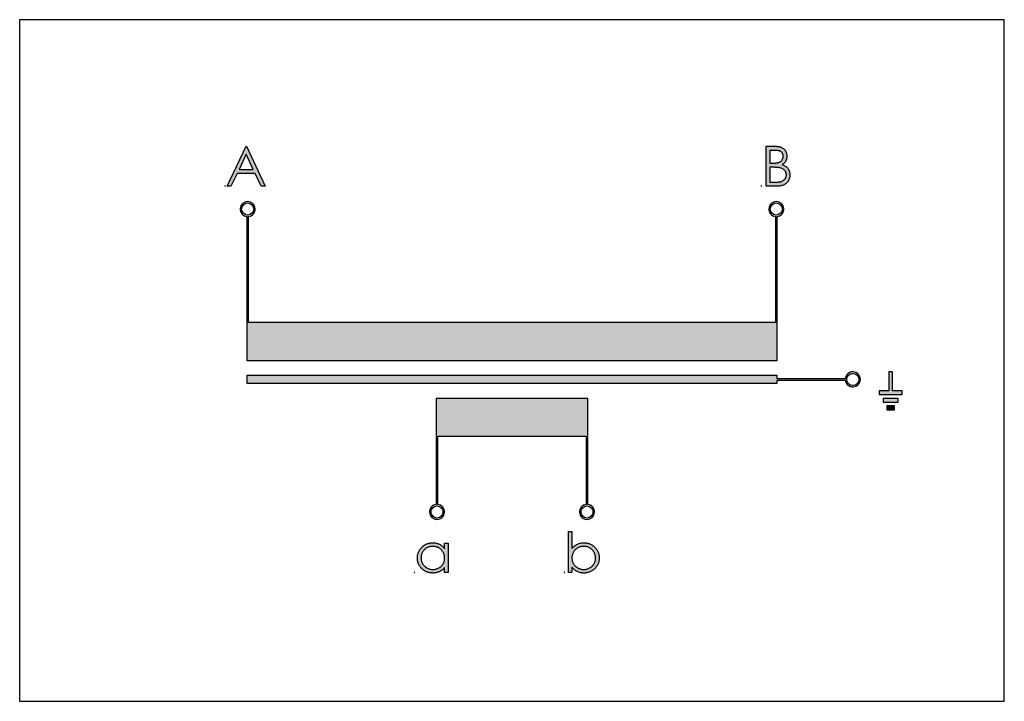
# Paper-space layout 'Szimpla' of a CAD drawing. Header units: millimetres. Extents: x 0 to 280, y 0 to 222.
import ezdxf

# ---------------------------------------------------------------- set-up
doc = ezdxf.new("R2010")
doc.units = ezdxf.units.MM

psp = doc.layouts.new('Szimpla')

# ---------------------------------------------------------------- hatches: boundary and pattern name
at = {"linetype": 'Continuous'}
h = psp.add_hatch(color=7, dxfattribs=at)
h.paths.add_polyline_path([(182.16, 199.68), (182.68, 199.68), (180.23, 204.97), (180.17, 204.97), (177.66, 199.68), (178.17, 199.68), (178.98, 201.38), (181.38, 201.38)], flags=0)
h.paths.add_polyline_path([(180.19, 203.94), (181.13, 201.92), (179.24, 201.92)], flags=0)
h = psp.add_hatch(color=7, dxfattribs=at)
edge = h.paths.add_edge_path(flags=0)
edge.add_spline(control_points=[(250.96, 202.53), (251.01, 202.57), (251.11, 202.63), (251.23, 202.74), (251.34, 202.87), (251.42, 203.01), (251.49, 203.16), (251.54, 203.32), (251.57, 203.49), (251.57, 203.6), (251.58, 203.66)], knot_values=[0, 0, 0, 0, 0.128234, 0.252451, 0.374261, 0.496377, 0.619448, 0.743419, 0.869431, 1, 1, 1, 1], weights=[1, 1, 1, 1, 1, 1, 1, 1, 1, 1, 1], degree=3, periodic=0)
edge.add_spline(control_points=[(251.58, 203.66), (251.57, 203.72), (251.57, 203.85), (251.53, 204.03), (251.47, 204.2), (251.39, 204.36), (251.28, 204.5), (251.16, 204.63), (251.01, 204.74), (250.88, 204.81), (250.76, 204.86), (250.67, 204.89), (250.56, 204.91), (250.44, 204.93), (250.32, 204.95), (250.19, 204.96), (250.04, 204.97), (249.95, 204.97), (249.89, 204.97)], knot_values=[0, 0, 0, 0, 0.077182, 0.152719, 0.226646, 0.301825, 0.376416, 0.449465, 0.522032, 0.596644, 0.635901, 0.678121, 0.723132, 0.771635, 0.82332, 0.878677, 0.937406, 1, 1, 1, 1], weights=[1, 1, 1, 1, 1, 1, 1, 1, 1, 1, 1, 1, 1, 1, 1, 1, 1, 1, 1], degree=3, periodic=0)
edge.add_line((249.89, 204.97), (248.86, 204.97))
edge.add_line((248.86, 204.97), (248.86, 199.68))
edge.add_line((248.86, 199.68), (250.29, 199.68))
edge.add_spline(control_points=[(250.29, 199.68), (250.36, 199.68), (250.48, 199.68), (250.66, 199.71), (250.83, 199.74), (250.99, 199.79), (251.14, 199.85), (251.28, 199.92), (251.41, 200.01), (251.53, 200.11), (251.63, 200.23), (251.73, 200.34), (251.81, 200.47), (251.87, 200.6), (251.92, 200.74), (251.96, 200.88), (251.98, 201.03), (251.98, 201.13), (251.98, 201.18)], knot_values=[0, 0, 0, 0, 0.074522, 0.145314, 0.213177, 0.278705, 0.342112, 0.404261, 0.466239, 0.52828, 0.589543, 0.648814, 0.707317, 0.764765, 0.82182, 0.879665, 0.93884, 1, 1, 1, 1], weights=[1, 1, 1, 1, 1, 1, 1, 1, 1, 1, 1, 1, 1, 1, 1, 1, 1, 1, 1], degree=3, periodic=0)
edge.add_spline(control_points=[(251.98, 201.18), (251.98, 201.23), (251.98, 201.33), (251.96, 201.48), (251.92, 201.62), (251.87, 201.76), (251.81, 201.88), (251.73, 202), (251.65, 202.11), (251.55, 202.21), (251.43, 202.3), (251.3, 202.39), (251.14, 202.47), (251.02, 202.51), (250.96, 202.53)], knot_values=[0, 0, 0, 0, 0.083354, 0.165113, 0.244471, 0.323858, 0.401709, 0.478603, 0.553616, 0.629777, 0.7097, 0.797086, 0.893943, 1, 1, 1, 1], weights=[1, 1, 1, 1, 1, 1, 1, 1, 1, 1, 1, 1, 1, 1, 1], degree=3, periodic=0)
edge = h.paths.add_edge_path(flags=0)
edge.add_spline(control_points=[(249.98, 204.43), (250.03, 204.43), (250.12, 204.43), (250.25, 204.42), (250.37, 204.4), (250.48, 204.38), (250.59, 204.35), (250.68, 204.31), (250.76, 204.27), (250.83, 204.22), (250.9, 204.17), (250.95, 204.11), (251, 204.04), (251.04, 203.98), (251.06, 203.9), (251.09, 203.82), (251.1, 203.74), (251.1, 203.68), (251.1, 203.65)], knot_values=[0, 0, 0, 0, 0.09126, 0.176546, 0.255515, 0.32897, 0.397569, 0.460759, 0.520282, 0.5766, 0.630098, 0.682521, 0.733159, 0.78413, 0.835598, 0.888182, 0.942997, 1, 1, 1, 1], weights=[1, 1, 1, 1, 1, 1, 1, 1, 1, 1, 1, 1, 1, 1, 1, 1, 1, 1, 1], degree=3, periodic=0)
edge.add_spline(control_points=[(251.1, 203.65), (251.1, 203.61), (251.1, 203.52), (251.06, 203.39), (251.01, 203.27), (250.94, 203.16), (250.86, 203.05), (250.75, 202.96), (250.64, 202.89), (250.53, 202.84), (250.43, 202.81), (250.35, 202.79), (250.26, 202.77), (250.16, 202.76), (250.04, 202.75), (249.92, 202.74), (249.79, 202.73), (249.7, 202.73), (249.66, 202.73)], knot_values=[0, 0, 0, 0, 0.068636, 0.135185, 0.202717, 0.27157, 0.341133, 0.410222, 0.481168, 0.55446, 0.594294, 0.638261, 0.68681, 0.7394, 0.797711, 0.8603, 0.927699, 1, 1, 1, 1], weights=[1, 1, 1, 1, 1, 1, 1, 1, 1, 1, 1, 1, 1, 1, 1, 1, 1, 1, 1], degree=3, periodic=0)
edge.add_line((249.66, 202.73), (249.34, 202.73))
edge.add_line((249.34, 202.73), (249.34, 204.43))
edge.add_line((249.34, 204.43), (249.98, 204.43))
edge = h.paths.add_edge_path(flags=0)
edge.add_spline(control_points=[(250.64, 202.13), (250.71, 202.11), (250.83, 202.08), (251, 202), (251.15, 201.9), (251.26, 201.8), (251.33, 201.71), (251.38, 201.65), (251.42, 201.58), (251.45, 201.5), (251.48, 201.43), (251.49, 201.35), (251.51, 201.27), (251.51, 201.21), (251.51, 201.18)], knot_values=[0, 0, 0, 0, 0.143309, 0.277421, 0.405171, 0.529268, 0.589902, 0.649129, 0.707867, 0.764857, 0.822497, 0.880398, 0.939713, 1, 1, 1, 1], weights=[1, 1, 1, 1, 1, 1, 1, 1, 1, 1, 1, 1, 1, 1, 1], degree=3, periodic=0)
edge.add_spline(control_points=[(251.51, 201.18), (251.51, 201.14), (251.5, 201.05), (251.47, 200.92), (251.41, 200.79), (251.34, 200.67), (251.25, 200.56), (251.14, 200.47), (251.02, 200.39), (250.91, 200.34), (250.81, 200.3), (250.73, 200.28), (250.63, 200.26), (250.53, 200.25), (250.41, 200.24), (250.29, 200.23), (250.16, 200.22), (250.06, 200.22), (250.01, 200.22)], knot_values=[0, 0, 0, 0, 0.066884, 0.133364, 0.200692, 0.271031, 0.342035, 0.412126, 0.483159, 0.556302, 0.59546, 0.639227, 0.687794, 0.740178, 0.798205, 0.860261, 0.927498, 1, 1, 1, 1], weights=[1, 1, 1, 1, 1, 1, 1, 1, 1, 1, 1, 1, 1, 1, 1, 1, 1, 1, 1], degree=3, periodic=0)
edge.add_line((250.01, 200.22), (249.34, 200.22))
edge.add_line((249.34, 200.22), (249.34, 202.19))
edge.add_line((249.34, 202.19), (249.65, 202.19))
edge.add_spline(control_points=[(249.65, 202.19), (249.71, 202.19), (249.82, 202.19), (249.97, 202.19), (250.12, 202.18), (250.25, 202.17), (250.37, 202.17), (250.47, 202.16), (250.56, 202.14), (250.62, 202.13), (250.64, 202.13)], knot_values=[0, 0, 0, 0, 0.170715, 0.328655, 0.473823, 0.605269, 0.722943, 0.828047, 0.920694, 1, 1, 1, 1], weights=[1, 1, 1, 1, 1, 1, 1, 1, 1, 1, 1], degree=3, periodic=0)
h = psp.add_hatch(color=7, dxfattribs=at)
edge = h.paths.add_edge_path(flags=0)
edge.add_line((180.48, 181.68), (180.48, 195.68))
edge.add_arc((180.38, 196.68), 1, 275.7392, 624.2608)
edge.add_line((180.28, 195.68), (180.28, 176.68))
edge.add_line((180.28, 176.68), (250.28, 176.68))
edge.add_line((250.28, 176.68), (250.28, 195.68))
edge.add_arc((250.18, 196.68), 1, 275.7392, 624.2608)
edge.add_line((250.08, 195.68), (250.08, 181.68))
edge.add_line((250.08, 181.68), (180.48, 181.68))
edge = h.paths.add_edge_path(flags=0)
edge.add_arc((250.18, 196.68), 0.8, 0, 360)
edge = h.paths.add_edge_path(flags=0)
edge.add_arc((180.38, 196.68), 0.8, 0, 360)
h = psp.add_hatch(color=7, dxfattribs=at)
edge = h.paths.add_edge_path(flags=0)
edge.add_line((250.28, 174.08), (259.29, 174.08))
edge.add_arc((260.28, 174.18), 1, 185.7392, 534.2608)
edge.add_line((259.29, 174.28), (250.28, 174.28))
edge.add_line((250.28, 174.28), (250.28, 174.68))
edge.add_line((250.28, 174.68), (180.28, 174.68))
edge.add_line((180.28, 174.68), (180.28, 173.68))
edge.add_line((180.28, 173.68), (250.28, 173.68))
edge.add_line((250.28, 173.68), (250.28, 174.08))
edge = h.paths.add_edge_path(flags=0)
edge.add_arc((260.28, 174.18), 0.8, 0, 360)
for points in [[(265.53, 175.18), (265.03, 175.18), (265.03, 172.68), (263.78, 172.68), (263.78, 172.18), (266.78, 172.18), (266.78, 172.68), (265.53, 172.68)], [(264.28, 171.68), (264.28, 171.18), (266.28, 171.18), (266.28, 171.68)], [(264.78, 170.68), (264.78, 170.18), (265.78, 170.18), (265.78, 170.68)]]:
    psp.add_hatch(color=7, dxfattribs=at).paths.add_polyline_path(points, flags=0)
h = psp.add_hatch(color=7, dxfattribs=at)
edge = h.paths.add_edge_path(flags=0)
edge.add_line((205.28, 171.68), (205.28, 157.67))
edge.add_arc((205.38, 156.68), 1, 95.7392, 444.2608)
edge.add_line((205.48, 157.67), (205.48, 166.68))
edge.add_line((205.48, 166.68), (225.08, 166.68))
edge.add_line((225.08, 166.68), (225.08, 157.67))
edge.add_arc((225.18, 156.68), 1, 95.7392, 444.2608)
edge.add_line((225.28, 157.67), (225.28, 171.68))
edge.add_line((225.28, 171.68), (205.28, 171.68))
edge = h.paths.add_edge_path(flags=0)
edge.add_arc((205.38, 156.68), 0.8, 0, 360)
edge = h.paths.add_edge_path(flags=0)
edge.add_arc((225.18, 156.68), 0.8, 0, 360)
h = psp.add_hatch(color=7, dxfattribs=at)
edge = h.paths.add_edge_path(flags=0)
edge.add_spline(control_points=[(226.8, 150.61), (226.8, 150.67), (226.79, 150.81), (226.76, 151.01), (226.72, 151.2), (226.65, 151.38), (226.57, 151.56), (226.47, 151.72), (226.35, 151.88), (226.21, 152.03), (226.06, 152.17), (225.9, 152.29), (225.73, 152.39), (225.55, 152.47), (225.37, 152.54), (225.18, 152.58), (224.98, 152.61), (224.85, 152.61), (224.78, 152.61)], knot_values=[0, 0, 0, 0, 0.064983, 0.127824, 0.189422, 0.250171, 0.311081, 0.372656, 0.435227, 0.499872, 0.564537, 0.627175, 0.688863, 0.749628, 0.810581, 0.872179, 0.935351, 1, 1, 1, 1], weights=[1, 1, 1, 1, 1, 1, 1, 1, 1, 1, 1, 1, 1, 1, 1, 1, 1, 1, 1], degree=3, periodic=0)
edge.add_spline(control_points=[(224.78, 152.61), (224.7, 152.61), (224.55, 152.61), (224.33, 152.57), (224.11, 152.51), (223.91, 152.43), (223.72, 152.32), (223.53, 152.18), (223.36, 152.03), (223.25, 151.91), (223.2, 151.85)], knot_values=[0, 0, 0, 0, 0.126752, 0.250277, 0.371034, 0.49161, 0.61281, 0.737319, 0.865364, 1, 1, 1, 1], weights=[1, 1, 1, 1, 1, 1, 1, 1, 1, 1, 1], degree=3, periodic=0)
edge.add_line((223.2, 151.85), (223.2, 154.11))
edge.add_line((223.2, 154.11), (222.73, 154.11))
edge.add_line((222.73, 154.11), (222.73, 148.68))
edge.add_line((222.73, 148.68), (223.2, 148.68))
edge.add_line((223.2, 148.68), (223.2, 149.4))
edge.add_spline(control_points=[(223.2, 149.4), (223.25, 149.33), (223.35, 149.21), (223.52, 149.04), (223.7, 148.9), (223.89, 148.8), (224.09, 148.71), (224.31, 148.65), (224.53, 148.62), (224.69, 148.61), (224.76, 148.61)], knot_values=[0, 0, 0, 0, 0.134924, 0.26303, 0.385707, 0.505717, 0.625137, 0.74612, 0.870524, 1, 1, 1, 1], weights=[1, 1, 1, 1, 1, 1, 1, 1, 1, 1, 1], degree=3, periodic=0)
edge.add_spline(control_points=[(224.76, 148.61), (224.83, 148.61), (224.97, 148.62), (225.17, 148.64), (225.36, 148.69), (225.54, 148.76), (225.72, 148.84), (225.89, 148.94), (226.05, 149.06), (226.2, 149.19), (226.34, 149.34), (226.46, 149.5), (226.57, 149.67), (226.65, 149.84), (226.72, 150.02), (226.76, 150.21), (226.79, 150.41), (226.8, 150.54), (226.8, 150.61)], knot_values=[0, 0, 0, 0, 0.065019, 0.128513, 0.19047, 0.251883, 0.313145, 0.374867, 0.438077, 0.502802, 0.567464, 0.630273, 0.691489, 0.752131, 0.812711, 0.873772, 0.935985, 1, 1, 1, 1], weights=[1, 1, 1, 1, 1, 1, 1, 1, 1, 1, 1, 1, 1, 1, 1, 1, 1, 1, 1], degree=3, periodic=0)
edge = h.paths.add_edge_path(flags=0)
edge.add_spline(control_points=[(223.2, 150.62), (223.2, 150.69), (223.21, 150.83), (223.25, 151.03), (223.31, 151.22), (223.4, 151.39), (223.51, 151.56), (223.64, 151.7), (223.8, 151.83), (223.98, 151.94), (224.16, 152.03), (224.36, 152.09), (224.56, 152.13), (224.7, 152.14), (224.77, 152.14)], knot_values=[0, 0, 0, 0, 0.08604, 0.168978, 0.2499, 0.331199, 0.412455, 0.493598, 0.575986, 0.661382, 0.747581, 0.831818, 0.915265, 1, 1, 1, 1], weights=[1, 1, 1, 1, 1, 1, 1, 1, 1, 1, 1, 1, 1, 1, 1], degree=3, periodic=0)
edge.add_spline(control_points=[(224.77, 152.14), (224.83, 152.14), (224.97, 152.13), (225.16, 152.09), (225.36, 152.03), (225.54, 151.94), (225.71, 151.83), (225.86, 151.7), (226, 151.54), (226.11, 151.37), (226.2, 151.19), (226.27, 151), (226.31, 150.8), (226.32, 150.67), (226.32, 150.61)], knot_values=[0, 0, 0, 0, 0.083348, 0.16543, 0.247944, 0.331746, 0.415897, 0.499093, 0.582534, 0.668017, 0.753382, 0.836195, 0.917934, 1, 1, 1, 1], weights=[1, 1, 1, 1, 1, 1, 1, 1, 1, 1, 1, 1, 1, 1, 1], degree=3, periodic=0)
edge.add_spline(control_points=[(226.32, 150.61), (226.32, 150.54), (226.32, 150.41), (226.27, 150.21), (226.21, 150.02), (226.11, 149.84), (226, 149.67), (225.87, 149.52), (225.71, 149.39), (225.54, 149.28), (225.36, 149.2), (225.17, 149.13), (224.97, 149.09), (224.83, 149.09), (224.76, 149.09)], knot_values=[0, 0, 0, 0, 0.082059, 0.16305, 0.245593, 0.3302, 0.414735, 0.497543, 0.580144, 0.663474, 0.747313, 0.830264, 0.914007, 1, 1, 1, 1], weights=[1, 1, 1, 1, 1, 1, 1, 1, 1, 1, 1, 1, 1, 1, 1], degree=3, periodic=0)
edge.add_spline(control_points=[(224.76, 149.09), (224.71, 149.09), (224.6, 149.09), (224.44, 149.11), (224.3, 149.15), (224.15, 149.2), (224.02, 149.26), (223.89, 149.33), (223.76, 149.42), (223.65, 149.52), (223.54, 149.64), (223.45, 149.76), (223.38, 149.88), (223.31, 150.02), (223.26, 150.16), (223.23, 150.31), (223.21, 150.46), (223.2, 150.57), (223.2, 150.62)], knot_values=[0, 0, 0, 0, 0.066061, 0.130057, 0.192423, 0.253949, 0.314977, 0.375902, 0.438099, 0.501464, 0.56477, 0.626438, 0.687436, 0.748042, 0.808747, 0.870788, 0.934354, 1, 1, 1, 1], weights=[1, 1, 1, 1, 1, 1, 1, 1, 1, 1, 1, 1, 1, 1, 1, 1, 1, 1, 1], degree=3, periodic=0)
h = psp.add_hatch(color=7, dxfattribs=at)
edge = h.paths.add_edge_path(flags=0)
edge.add_spline(control_points=[(202.79, 150.62), (202.79, 150.56), (202.8, 150.42), (202.82, 150.22), (202.87, 150.03), (202.93, 149.85), (203.02, 149.67), (203.12, 149.5), (203.24, 149.34), (203.38, 149.2), (203.53, 149.06), (203.69, 148.94), (203.86, 148.84), (204.03, 148.75), (204.22, 148.69), (204.41, 148.65), (204.6, 148.62), (204.74, 148.61), (204.81, 148.61)], knot_values=[0, 0, 0, 0, 0.064954, 0.128099, 0.189669, 0.250706, 0.311891, 0.373265, 0.435809, 0.500424, 0.565061, 0.627671, 0.689332, 0.75007, 0.810996, 0.872567, 0.93538, 1, 1, 1, 1], weights=[1, 1, 1, 1, 1, 1, 1, 1, 1, 1, 1, 1, 1, 1, 1, 1, 1, 1, 1], degree=3, periodic=0)
edge.add_spline(control_points=[(204.81, 148.61), (204.88, 148.61), (205.04, 148.62), (205.26, 148.65), (205.47, 148.71), (205.67, 148.79), (205.87, 148.89), (206.05, 149.02), (206.23, 149.17), (206.33, 149.29), (206.39, 149.35)], knot_values=[0, 0, 0, 0, 0.12763, 0.251855, 0.3727, 0.492835, 0.61373, 0.737915, 0.865702, 1, 1, 1, 1], weights=[1, 1, 1, 1, 1, 1, 1, 1, 1, 1, 1], degree=3, periodic=0)
edge.add_line((206.39, 149.35), (206.39, 148.68))
edge.add_line((206.39, 148.68), (206.86, 148.68))
edge.add_line((206.86, 148.68), (206.86, 152.55))
edge.add_line((206.86, 152.55), (206.39, 152.55))
edge.add_line((206.39, 152.55), (206.39, 151.83))
edge.add_spline(control_points=[(206.39, 151.83), (206.34, 151.9), (206.24, 152.02), (206.07, 152.19), (205.89, 152.32), (205.7, 152.43), (205.5, 152.51), (205.28, 152.57), (205.06, 152.61), (204.9, 152.61), (204.82, 152.61)], knot_values=[0, 0, 0, 0, 0.134804, 0.261894, 0.385202, 0.504745, 0.623985, 0.745346, 0.870138, 1, 1, 1, 1], weights=[1, 1, 1, 1, 1, 1, 1, 1, 1, 1, 1], degree=3, periodic=0)
edge.add_spline(control_points=[(204.82, 152.61), (204.75, 152.61), (204.62, 152.61), (204.42, 152.58), (204.23, 152.54), (204.04, 152.47), (203.87, 152.39), (203.7, 152.29), (203.54, 152.17), (203.38, 152.03), (203.25, 151.88), (203.12, 151.73), (203.02, 151.56), (202.94, 151.39), (202.87, 151.21), (202.82, 151.02), (202.8, 150.82), (202.79, 150.69), (202.79, 150.62)], knot_values=[0, 0, 0, 0, 0.065114, 0.128369, 0.190418, 0.251921, 0.313274, 0.375086, 0.438389, 0.503209, 0.567967, 0.630868, 0.691997, 0.752426, 0.813096, 0.873921, 0.936225, 1, 1, 1, 1], weights=[1, 1, 1, 1, 1, 1, 1, 1, 1, 1, 1, 1, 1, 1, 1, 1, 1, 1, 1], degree=3, periodic=0)
edge = h.paths.add_edge_path(flags=0)
edge.add_spline(control_points=[(206.39, 150.6), (206.38, 150.53), (206.38, 150.4), (206.34, 150.2), (206.28, 150.01), (206.19, 149.83), (206.08, 149.67), (205.94, 149.52), (205.79, 149.39), (205.61, 149.28), (205.43, 149.2), (205.23, 149.13), (205.03, 149.09), (204.89, 149.09), (204.82, 149.09)], knot_values=[0, 0, 0, 0, 0.086544, 0.169548, 0.251501, 0.332864, 0.413824, 0.494444, 0.576897, 0.66176, 0.747448, 0.831336, 0.915198, 1, 1, 1, 1], weights=[1, 1, 1, 1, 1, 1, 1, 1, 1, 1, 1, 1, 1, 1, 1], degree=3, periodic=0)
edge.add_spline(control_points=[(204.82, 149.09), (204.76, 149.09), (204.62, 149.09), (204.42, 149.13), (204.23, 149.2), (204.05, 149.29), (203.88, 149.4), (203.73, 149.53), (203.59, 149.68), (203.48, 149.85), (203.38, 150.04), (203.31, 150.23), (203.27, 150.42), (203.27, 150.55), (203.27, 150.62)], knot_values=[0, 0, 0, 0, 0.083744, 0.166215, 0.248688, 0.332842, 0.416952, 0.500107, 0.583507, 0.669193, 0.754516, 0.837141, 0.918411, 1, 1, 1, 1], weights=[1, 1, 1, 1, 1, 1, 1, 1, 1, 1, 1, 1, 1, 1, 1], degree=3, periodic=0)
edge.add_spline(control_points=[(203.27, 150.62), (203.27, 150.68), (203.27, 150.82), (203.32, 151.01), (203.38, 151.2), (203.47, 151.38), (203.59, 151.55), (203.72, 151.7), (203.87, 151.84), (204.05, 151.94), (204.23, 152.03), (204.42, 152.09), (204.62, 152.13), (204.76, 152.14), (204.83, 152.14)], knot_values=[0, 0, 0, 0, 0.08199, 0.163342, 0.245815, 0.330154, 0.415225, 0.497964, 0.580495, 0.663756, 0.747524, 0.830407, 0.914079, 1, 1, 1, 1], weights=[1, 1, 1, 1, 1, 1, 1, 1, 1, 1, 1, 1, 1, 1, 1], degree=3, periodic=0)
edge.add_spline(control_points=[(204.83, 152.14), (204.88, 152.14), (204.99, 152.14), (205.14, 152.11), (205.29, 152.08), (205.43, 152.03), (205.57, 151.97), (205.7, 151.89), (205.82, 151.8), (205.94, 151.7), (206.04, 151.59), (206.13, 151.47), (206.21, 151.34), (206.28, 151.21), (206.33, 151.07), (206.36, 150.92), (206.38, 150.76), (206.38, 150.66), (206.39, 150.6)], knot_values=[0, 0, 0, 0, 0.066049, 0.130033, 0.192388, 0.253903, 0.314524, 0.375813, 0.437905, 0.501259, 0.564848, 0.626506, 0.687493, 0.748087, 0.808781, 0.870812, 0.934366, 1, 1, 1, 1], weights=[1, 1, 1, 1, 1, 1, 1, 1, 1, 1, 1, 1, 1, 1, 1, 1, 1, 1, 1], degree=3, periodic=0)

# ---------------------------------------------------------------- linework, layer by layer
at = {"color": 7, "linetype": 'Continuous', "lineweight": 25}
for p, q in [((150.28, 221.68), (150.28, 131.68)), ((280.28, 221.68), (150.28, 221.68)), ((280.28, 131.68), (280.28, 221.68)), ((177.66, 199.68), (180.17, 204.97)), ((180.17, 204.97), (180.23, 204.97)), ((180.23, 204.97), (182.68, 199.68)), ((248.86, 204.97), (249.89, 204.97)), ((248.86, 199.68), (248.86, 204.97)), ((249.98, 204.43), (249.34, 204.43)), ((249.34, 204.43), (249.34, 202.73)), ((180.19, 203.94), (179.24, 201.92)), ((181.13, 201.92), (180.19, 203.94)), ((179.24, 201.92), (181.13, 201.92)), ((249.34, 202.73), (249.66, 202.73)), ((249.65, 202.19), (249.34, 202.19)), ((249.34, 202.19), (249.34, 200.22)), ((178.98, 201.38), (178.17, 199.68)), ((181.38, 201.38), (178.98, 201.38)), ((182.16, 199.68), (181.38, 201.38)), ((249.34, 200.22), (250.01, 200.22)), ((177.43, 199.73), (177.38, 199.73)), ((177.38, 199.73), (177.38, 199.68)), ((177.38, 199.68), (177.43, 199.68)), ((177.43, 199.68), (177.43, 199.73)), ((178.17, 199.68), (177.66, 199.68)), ((182.68, 199.68), (182.16, 199.68)), ((248.23, 199.73), (248.18, 199.73)), ((248.18, 199.73), (248.18, 199.68)), ((248.18, 199.68), (248.23, 199.68)), ((248.23, 199.68), (248.23, 199.73)), ((250.29, 199.68), (248.86, 199.68)), ((180.28, 195.68), (180.28, 176.68)), ((180.48, 181.68), (180.48, 195.68)), ((250.08, 195.68), (250.08, 181.68)), ((250.28, 176.68), (250.28, 195.68)), ((250.08, 181.68), (180.48, 181.68)), ((180.28, 176.68), (250.28, 176.68)), ((250.28, 174.68), (180.28, 174.68)), ((180.28, 174.68), (180.28, 173.68)), ((250.28, 174.28), (250.28, 174.68)), ((259.29, 174.28), (250.28, 174.28)), ((265.03, 175.18), (265.03, 172.68)), ((265.53, 175.18), (265.03, 175.18)), ((265.53, 172.68), (265.53, 175.18)), ((180.28, 173.68), (250.28, 173.68)), ((250.28, 174.08), (259.29, 174.08)), ((250.28, 173.68), (250.28, 174.08)), ((205.28, 171.68), (205.28, 157.67)), ((225.28, 171.68), (205.28, 171.68)), ((225.28, 157.67), (225.28, 171.68)), ((263.78, 172.68), (263.78, 172.18)), ((265.03, 172.68), (263.78, 172.68)), ((263.78, 172.18), (266.78, 172.18)), ((264.28, 171.68), (264.28, 171.18)), ((266.28, 171.68), (264.28, 171.68)), ((266.78, 172.68), (265.53, 172.68)), ((266.28, 171.18), (266.28, 171.68)), ((266.78, 172.18), (266.78, 172.68)), ((264.28, 171.18), (266.28, 171.18)), ((264.78, 170.68), (264.78, 170.18)), ((265.78, 170.68), (264.78, 170.68)), ((265.78, 170.18), (265.78, 170.68)), ((264.78, 170.18), (265.78, 170.18)), ((205.48, 166.68), (225.08, 166.68)), ((205.48, 157.67), (205.48, 166.68)), ((225.08, 166.68), (225.08, 157.67)), ((222.73, 148.68), (222.73, 154.11)), ((222.73, 154.11), (223.2, 154.11)), ((223.2, 154.11), (223.2, 151.85)), ((206.39, 151.83), (206.39, 152.55)), ((206.39, 152.55), (206.86, 152.55)), ((206.86, 152.55), (206.86, 148.68)), ((202.43, 148.73), (202.38, 148.73)), ((202.38, 148.73), (202.38, 148.68)), ((202.38, 148.68), (202.43, 148.68)), ((202.43, 148.68), (202.43, 148.73)), ((206.39, 148.68), (206.39, 149.35)), ((206.86, 148.68), (206.39, 148.68)), ((222.23, 148.73), (222.18, 148.73)), ((222.18, 148.73), (222.18, 148.68)), ((222.18, 148.68), (222.23, 148.68)), ((222.23, 148.68), (222.23, 148.73)), ((223.2, 148.68), (222.73, 148.68)), ((223.2, 149.4), (223.2, 148.68)), ((150.28, 131.68), (280.28, 131.68))]:
    psp.add_line(p, q, dxfattribs=at)
for centre in [(180.38, 196.68), (250.18, 196.68), (260.28, 174.18), (205.38, 156.68), (225.18, 156.68)]:
    psp.add_circle(centre, 0.8, dxfattribs=at)
for centre, start, end in [((180.38, 196.68), 275.7392, 264.2608), ((250.18, 196.68), 275.7392, 264.2608), ((260.28, 174.18), 185.7392, 174.2608), ((205.38, 156.68), 95.7392, 84.2608), ((225.18, 156.68), 95.7392, 84.2608)]:
    psp.add_arc(centre, 1, start, end, dxfattribs=at)
for points, knots in [([(249.89, 204.97), (249.95, 204.97), (250.04, 204.97), (250.19, 204.96), (250.32, 204.95), (250.44, 204.93), (250.56, 204.91), (250.67, 204.89), (250.76, 204.86), (250.88, 204.81), (251.01, 204.74), (251.16, 204.63), (251.28, 204.5), (251.39, 204.36), (251.47, 204.2), (251.53, 204.03), (251.57, 203.85), (251.57, 203.72), (251.58, 203.66)], [0, 0, 0, 0, 0.062594, 0.121323, 0.17668, 0.228365, 0.276868, 0.321879, 0.364099, 0.403356, 0.477968, 0.550535, 0.623584, 0.698175, 0.773354, 0.847281, 0.922818, 1, 1, 1, 1]), ([(251.1, 203.65), (251.1, 203.68), (251.1, 203.74), (251.09, 203.82), (251.06, 203.9), (251.04, 203.98), (251, 204.04), (250.95, 204.11), (250.9, 204.17), (250.83, 204.22), (250.76, 204.27), (250.68, 204.31), (250.59, 204.35), (250.48, 204.38), (250.37, 204.4), (250.25, 204.42), (250.12, 204.43), (250.03, 204.43), (249.98, 204.43)], [0, 0, 0, 0, 0.057003, 0.111818, 0.164402, 0.21587, 0.266841, 0.317479, 0.369902, 0.4234, 0.479718, 0.539241, 0.602431, 0.67103, 0.744485, 0.823454, 0.90874, 1, 1, 1, 1]), ([(249.66, 202.73), (249.7, 202.73), (249.79, 202.73), (249.92, 202.74), (250.04, 202.75), (250.16, 202.76), (250.26, 202.77), (250.35, 202.79), (250.43, 202.81), (250.53, 202.84), (250.64, 202.89), (250.75, 202.96), (250.86, 203.05), (250.94, 203.16), (251.01, 203.27), (251.06, 203.39), (251.1, 203.52), (251.1, 203.61), (251.1, 203.65)], [0, 0, 0, 0, 0.072301, 0.1397, 0.202289, 0.2606, 0.31319, 0.361739, 0.405706, 0.44554, 0.518832, 0.589778, 0.658867, 0.72843, 0.797283, 0.864815, 0.931364, 1, 1, 1, 1]), ([(251.58, 203.66), (251.57, 203.6), (251.57, 203.49), (251.54, 203.32), (251.49, 203.16), (251.42, 203.01), (251.34, 202.87), (251.23, 202.74), (251.11, 202.63), (251.01, 202.57), (250.96, 202.53)], [0, 0, 0, 0, 0.130569, 0.256581, 0.380552, 0.503623, 0.625739, 0.747549, 0.871766, 1, 1, 1, 1]), ([(250.64, 202.13), (250.62, 202.13), (250.56, 202.14), (250.47, 202.16), (250.37, 202.17), (250.25, 202.17), (250.12, 202.18), (249.97, 202.19), (249.82, 202.19), (249.71, 202.19), (249.65, 202.19)], [0, 0, 0, 0, 0.079306, 0.171953, 0.277057, 0.394731, 0.526177, 0.671345, 0.829285, 1, 1, 1, 1]), ([(251.51, 201.18), (251.51, 201.21), (251.51, 201.27), (251.49, 201.35), (251.48, 201.43), (251.45, 201.5), (251.42, 201.58), (251.38, 201.65), (251.33, 201.71), (251.26, 201.8), (251.15, 201.9), (251, 202), (250.83, 202.08), (250.71, 202.11), (250.64, 202.13)], [0, 0, 0, 0, 0.060287, 0.119602, 0.177503, 0.235143, 0.292133, 0.350871, 0.410098, 0.470732, 0.594829, 0.722579, 0.856691, 1, 1, 1, 1]), ([(250.96, 202.53), (251.02, 202.51), (251.14, 202.47), (251.3, 202.39), (251.43, 202.3), (251.55, 202.21), (251.65, 202.11), (251.73, 202), (251.81, 201.88), (251.87, 201.76), (251.92, 201.62), (251.96, 201.48), (251.98, 201.33), (251.98, 201.23), (251.98, 201.18)], [0, 0, 0, 0, 0.106057, 0.202914, 0.2903, 0.370223, 0.446384, 0.521397, 0.598291, 0.676142, 0.755529, 0.834887, 0.916646, 1, 1, 1, 1]), ([(250.01, 200.22), (250.06, 200.22), (250.16, 200.22), (250.29, 200.23), (250.41, 200.24), (250.53, 200.25), (250.63, 200.26), (250.73, 200.28), (250.81, 200.3), (250.91, 200.34), (251.02, 200.39), (251.14, 200.47), (251.25, 200.56), (251.34, 200.67), (251.41, 200.79), (251.47, 200.92), (251.5, 201.05), (251.51, 201.14), (251.51, 201.18)], [0, 0, 0, 0, 0.072502, 0.139739, 0.201795, 0.259822, 0.312206, 0.360773, 0.40454, 0.443698, 0.516841, 0.587874, 0.657965, 0.728969, 0.799308, 0.866636, 0.933116, 1, 1, 1, 1]), ([(251.98, 201.18), (251.98, 201.13), (251.98, 201.03), (251.96, 200.88), (251.92, 200.74), (251.87, 200.6), (251.81, 200.47), (251.73, 200.34), (251.63, 200.23), (251.53, 200.11), (251.41, 200.01), (251.28, 199.92), (251.14, 199.85), (250.99, 199.79), (250.83, 199.74), (250.66, 199.71), (250.48, 199.68), (250.36, 199.68), (250.29, 199.68)], [0, 0, 0, 0, 0.06116, 0.120335, 0.17818, 0.235235, 0.292683, 0.351186, 0.410457, 0.47172, 0.533761, 0.595739, 0.657888, 0.721295, 0.786823, 0.854686, 0.925478, 1, 1, 1, 1]), ([(202.79, 150.62), (202.79, 150.69), (202.8, 150.82), (202.82, 151.02), (202.87, 151.21), (202.94, 151.39), (203.02, 151.56), (203.12, 151.73), (203.25, 151.88), (203.38, 152.03), (203.54, 152.17), (203.7, 152.29), (203.87, 152.39), (204.04, 152.47), (204.23, 152.54), (204.42, 152.58), (204.62, 152.61), (204.75, 152.61), (204.82, 152.61)], [0, 0, 0, 0, 0.063775, 0.126079, 0.186904, 0.247574, 0.308003, 0.369132, 0.432033, 0.496791, 0.561611, 0.624914, 0.686726, 0.748079, 0.809582, 0.871631, 0.934886, 1, 1, 1, 1]), ([(204.83, 152.14), (204.76, 152.14), (204.62, 152.13), (204.42, 152.09), (204.23, 152.03), (204.05, 151.94), (203.87, 151.84), (203.72, 151.7), (203.59, 151.55), (203.47, 151.38), (203.38, 151.2), (203.32, 151.01), (203.27, 150.82), (203.27, 150.68), (203.27, 150.62)], [0, 0, 0, 0, 0.085921, 0.169593, 0.252476, 0.336244, 0.419505, 0.502036, 0.584775, 0.669846, 0.754185, 0.836658, 0.91801, 1, 1, 1, 1]), ([(204.82, 152.61), (204.9, 152.61), (205.06, 152.61), (205.28, 152.57), (205.5, 152.51), (205.7, 152.43), (205.89, 152.32), (206.07, 152.19), (206.24, 152.02), (206.34, 151.9), (206.39, 151.83)], [0, 0, 0, 0, 0.129862, 0.254654, 0.376015, 0.495255, 0.614798, 0.738106, 0.865196, 1, 1, 1, 1]), ([(206.39, 150.6), (206.38, 150.66), (206.38, 150.76), (206.36, 150.92), (206.33, 151.07), (206.28, 151.21), (206.21, 151.34), (206.13, 151.47), (206.04, 151.59), (205.94, 151.7), (205.82, 151.8), (205.7, 151.89), (205.57, 151.97), (205.43, 152.03), (205.29, 152.08), (205.14, 152.11), (204.99, 152.14), (204.88, 152.14), (204.83, 152.14)], [0, 0, 0, 0, 0.065634, 0.129188, 0.191219, 0.251913, 0.312507, 0.373494, 0.435152, 0.498741, 0.562095, 0.624187, 0.685476, 0.746097, 0.807612, 0.869967, 0.933951, 1, 1, 1, 1]), ([(223.2, 151.85), (223.25, 151.91), (223.36, 152.03), (223.53, 152.18), (223.72, 152.32), (223.91, 152.43), (224.11, 152.51), (224.33, 152.57), (224.55, 152.61), (224.7, 152.61), (224.78, 152.61)], [0, 0, 0, 0, 0.134636, 0.262681, 0.38719, 0.50839, 0.628966, 0.749723, 0.873248, 1, 1, 1, 1]), ([(224.77, 152.14), (224.7, 152.14), (224.56, 152.13), (224.36, 152.09), (224.16, 152.03), (223.98, 151.94), (223.8, 151.83), (223.64, 151.7), (223.51, 151.56), (223.4, 151.39), (223.31, 151.22), (223.25, 151.03), (223.21, 150.83), (223.2, 150.69), (223.2, 150.62)], [0, 0, 0, 0, 0.084735, 0.168182, 0.252419, 0.338618, 0.424014, 0.506402, 0.587545, 0.668801, 0.7501, 0.831022, 0.91396, 1, 1, 1, 1]), ([(226.32, 150.61), (226.32, 150.67), (226.31, 150.8), (226.27, 151), (226.2, 151.19), (226.11, 151.37), (226, 151.54), (225.86, 151.7), (225.71, 151.83), (225.54, 151.94), (225.36, 152.03), (225.16, 152.09), (224.97, 152.13), (224.83, 152.14), (224.77, 152.14)], [0, 0, 0, 0, 0.082066, 0.163805, 0.246618, 0.331983, 0.417466, 0.500907, 0.584103, 0.668254, 0.752056, 0.83457, 0.916652, 1, 1, 1, 1]), ([(224.78, 152.61), (224.85, 152.61), (224.98, 152.61), (225.18, 152.58), (225.37, 152.54), (225.55, 152.47), (225.73, 152.39), (225.9, 152.29), (226.06, 152.17), (226.21, 152.03), (226.35, 151.88), (226.47, 151.72), (226.57, 151.56), (226.65, 151.38), (226.72, 151.2), (226.76, 151.01), (226.79, 150.81), (226.8, 150.67), (226.8, 150.61)], [0, 0, 0, 0, 0.064649, 0.127821, 0.189419, 0.250372, 0.311137, 0.372825, 0.435463, 0.500128, 0.564773, 0.627344, 0.688919, 0.749829, 0.810578, 0.872176, 0.935017, 1, 1, 1, 1]), ([(204.81, 148.61), (204.74, 148.61), (204.6, 148.62), (204.41, 148.65), (204.22, 148.69), (204.03, 148.75), (203.86, 148.84), (203.69, 148.94), (203.53, 149.06), (203.38, 149.2), (203.24, 149.34), (203.12, 149.5), (203.02, 149.67), (202.93, 149.85), (202.87, 150.03), (202.82, 150.22), (202.8, 150.42), (202.79, 150.56), (202.79, 150.62)], [0, 0, 0, 0, 0.06462, 0.127433, 0.189004, 0.24993, 0.310668, 0.372329, 0.434939, 0.499576, 0.564191, 0.626735, 0.688109, 0.749294, 0.810331, 0.871901, 0.935046, 1, 1, 1, 1]), ([(203.27, 150.62), (203.27, 150.55), (203.27, 150.42), (203.31, 150.23), (203.38, 150.04), (203.48, 149.85), (203.59, 149.68), (203.73, 149.53), (203.88, 149.4), (204.05, 149.29), (204.23, 149.2), (204.42, 149.13), (204.62, 149.09), (204.76, 149.09), (204.82, 149.09)], [0, 0, 0, 0, 0.081589, 0.162859, 0.245484, 0.330807, 0.416493, 0.499893, 0.583048, 0.667158, 0.751312, 0.833785, 0.916256, 1, 1, 1, 1]), ([(204.82, 149.09), (204.89, 149.09), (205.03, 149.09), (205.23, 149.13), (205.43, 149.2), (205.61, 149.28), (205.79, 149.39), (205.94, 149.52), (206.08, 149.67), (206.19, 149.83), (206.28, 150.01), (206.34, 150.2), (206.38, 150.4), (206.38, 150.53), (206.39, 150.6)], [0, 0, 0, 0, 0.084802, 0.168664, 0.252552, 0.33824, 0.423103, 0.505556, 0.586176, 0.667136, 0.748499, 0.830452, 0.913456, 1, 1, 1, 1]), ([(223.2, 150.62), (223.2, 150.57), (223.21, 150.46), (223.23, 150.31), (223.26, 150.16), (223.31, 150.02), (223.38, 149.88), (223.45, 149.76), (223.54, 149.64), (223.65, 149.52), (223.76, 149.42), (223.89, 149.33), (224.02, 149.26), (224.15, 149.2), (224.3, 149.15), (224.44, 149.11), (224.6, 149.09), (224.71, 149.09), (224.76, 149.09)], [0, 0, 0, 0, 0.065646, 0.129212, 0.191253, 0.251958, 0.312564, 0.373562, 0.43523, 0.498536, 0.561901, 0.624098, 0.685023, 0.746051, 0.807577, 0.869943, 0.933939, 1, 1, 1, 1]), ([(226.8, 150.61), (226.8, 150.54), (226.79, 150.41), (226.76, 150.21), (226.72, 150.02), (226.65, 149.84), (226.57, 149.67), (226.46, 149.5), (226.34, 149.34), (226.2, 149.19), (226.05, 149.06), (225.89, 148.94), (225.72, 148.84), (225.54, 148.76), (225.36, 148.69), (225.17, 148.64), (224.97, 148.62), (224.83, 148.61), (224.76, 148.61)], [0, 0, 0, 0, 0.064015, 0.126228, 0.187289, 0.247869, 0.308511, 0.369727, 0.432536, 0.497198, 0.561923, 0.625133, 0.686855, 0.748117, 0.80953, 0.871487, 0.934981, 1, 1, 1, 1]), ([(224.76, 149.09), (224.83, 149.09), (224.97, 149.09), (225.17, 149.13), (225.36, 149.2), (225.54, 149.28), (225.71, 149.39), (225.87, 149.52), (226, 149.67), (226.11, 149.84), (226.21, 150.02), (226.27, 150.21), (226.32, 150.41), (226.32, 150.54), (226.32, 150.61)], [0, 0, 0, 0, 0.085993, 0.169736, 0.252687, 0.336526, 0.419856, 0.502457, 0.585265, 0.6698, 0.754407, 0.83695, 0.917941, 1, 1, 1, 1]), ([(206.39, 149.35), (206.33, 149.29), (206.23, 149.17), (206.05, 149.02), (205.87, 148.89), (205.67, 148.79), (205.47, 148.71), (205.26, 148.65), (205.04, 148.62), (204.88, 148.61), (204.81, 148.61)], [0, 0, 0, 0, 0.134298, 0.262085, 0.38627, 0.507165, 0.6273, 0.748145, 0.87237, 1, 1, 1, 1]), ([(224.76, 148.61), (224.69, 148.61), (224.53, 148.62), (224.31, 148.65), (224.09, 148.71), (223.89, 148.8), (223.7, 148.9), (223.52, 149.04), (223.35, 149.21), (223.25, 149.33), (223.2, 149.4)], [0, 0, 0, 0, 0.129476, 0.25388, 0.374863, 0.494283, 0.614293, 0.73697, 0.865076, 1, 1, 1, 1])]:
    psp.add_open_spline(points, degree=3, knots=knots, dxfattribs=at)

doc.saveas('drawing.dxf')
